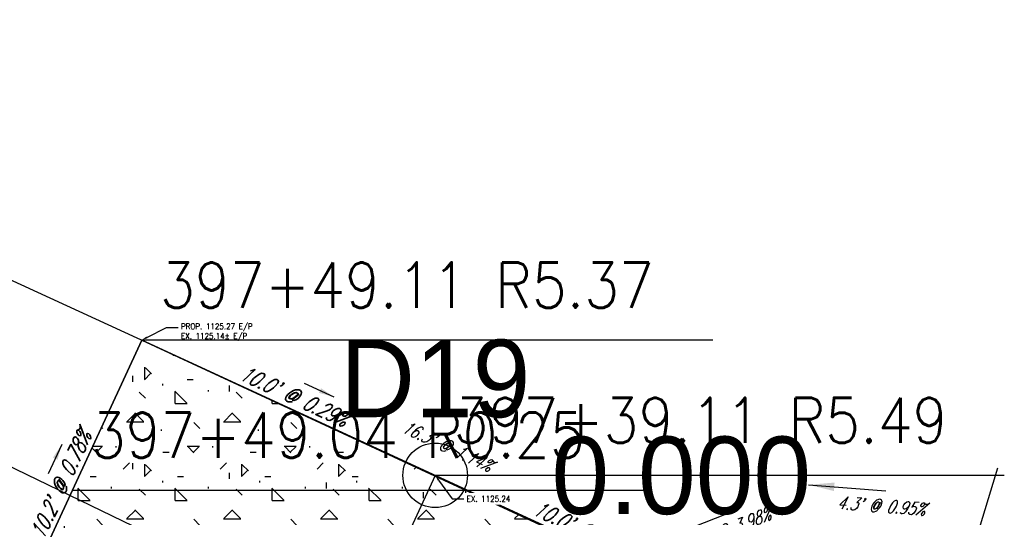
# Model space of a CAD drawing. Extents: x 167754 to 212748, y 396132 to 454338.
# Tile 39 of 147: x 188611 to 188642, y 409121 to 409137. Entities that reach past the tile are written whole.
import ezdxf
from ezdxf import colors
from ezdxf.entities.mleader import LeaderData, LeaderLine
from ezdxf.enums import TextEntityAlignment as Align
from ezdxf.math import Vec2, Vec3

# ---------------------------------------------------------------- set-up
doc = ezdxf.new("R2010")
doc.units = 0
doc.header["$MEASUREMENT"] = 0
doc.layers.get('0').update_dxf_attribs({"linetype": 'CONTINUOUS'})
for name, color, linetype, plot in [('0_3DP_MAT', 181, 'CONTINUOUS', False), ('0_EX. 3DP', 31, 'CONTINUOUS', False), ('0_QUANTITIES_PAVEMENT REMOVED', 130, 'CONTINUOUS', False), ('SC_SCRATCH-4', 4, 'CONTINUOUS', False)]:
    doc.layers.add(name, color=color, linetype=linetype, plot=plot)
for name, color, linetype in [('PNTDESC', 3, 'CONTINUOUS'), ('PNTELEV', 5, 'CONTINUOUS'), ('PNTNO', 7, 'CONTINUOUS'), ('PNTS', 1, 'CONTINUOUS'), ('PV_P_CURB_RAMP', 3, 'CONTINUOUS'), ('PV_P_CURB_RAMP_HATCH', 3, 'CONTINUOUS'), ('SC_SCRATCH-6', 6, 'CONTINUOUS')]:
    doc.layers.add(name, color=color, linetype=linetype)
doc.styles.add('PTXT', font='TXT')
doc.styles.add('romans', font='romans.shx', dxfattribs={"width": 0.75, "oblique": 22.5})
doc.styles.get("Standard").update_dxf_attribs({"font": 'romans.shx', "width": 0.9})
doc.dimstyles.new('4P', dxfattribs={"dimscale": 4, "dimtxt": 0.14, "dimasz": 0.14, "dimexe": 0.05, "dimexo": 0.05, "dimgap": 0.05, "dimtad": 1, "dimzin": 0, "dimdsep": 46, "dimtxsty": 'romans', "dimcen": 0, "dimdle": 0.1, "dimclrd": 1, "dimclre": 1, "dimclrt": 7, "dimaunit": 1, "dimadec": 4, "dimazin": 0, "dimtfac": 1, "dimtmove": 0, "dimatfit": 2, "dimfxl": 1, "dimtvp": 1, "dimtolj": 1, "dimtzin": 0, "dimarcsym": 0})

# ---------------------------------------------------------------- blocks, each defined once
blk = doc.blocks.new('SPT4')
at = {"color": 0, "linetype": 'Continuous'}
blk.add_circle((0, 0), 0.5, dxfattribs=at)
blk = doc.blocks.new('SRVPNO1')
at = {"layer": 'PNTDESC', "style": 'PTXT'}
blk.add_attdef('DESC2', text='', height=1, dxfattribs=at).set_placement((0, -1.75), align=Align.CENTER)
at = {"layer": 'PNTELEV', "style": 'PTXT'}
blk.add_attdef('ELEV2', (1.5, -0.5), '', height=1, dxfattribs=at)
at = {"layer": 'PNTNO', "style": 'PTXT'}
blk.add_attdef('PT#', text='', height=1, dxfattribs=at).set_placement((0, 0.75), align=Align.CENTER)

msp = doc.modelspace()

# ---------------------------------------------------------------- linework, layer by layer
at = {"layer": '0_3DP_MAT', "color": 211}
msp.add_polyline3d([(188624.049, 409122.783, 1125.241), (188619.718, 409113.393, 1125.137)], dxfattribs=at)
at = {"layer": '0_EX. 3DP'}
for points in [[(188593.408, 409136.89, 1125.008), (188616.608, 409126.215, 1125.151), (188631.393, 409119.352, 1124.965), (188635.605, 409121.01, 1125.145), (188639.928, 409120.673, 1125.186)], [(188638.594, 409101.186, 1124.887), (188639.584, 409113, 1125.122), (188639.968, 409115.835, 1125.204), (188640.408, 409118.661, 1125.286), (188640.775, 409120.775, 1125.347), (188641.456, 409123.016, 1125.386)]]:
    msp.add_polyline3d(points, dxfattribs=at)
at = {"layer": 'PV_P_CURB_RAMP'}
msp.add_lwpolyline([(188624.049, 409122.783), (188619.718, 409113.393)], dxfattribs=at)
at = {"layer": 'SC_SCRATCH-4', "elevation": 2250.47}
msp.add_lwpolyline([(188596.842, 409129.873), (188639.174, 409109.356)], dxfattribs=at)

# ---------------------------------------------------------------- texts
at = {"layer": '0_3DP_MAT', "color": 211, "style": 'romans', "oblique": 22.5, "width": 0.75}
for s, rotation, p in [("10.0' @ 0.29%", 335.2393, (188619.575, 409125.022)), ("10.2' @ 0.78%", 65.2393, (188612.679, 409122.391)), ("10.0' @ 0.29%", 335.2393, (188628.656, 409120.834))]:
    msp.add_text(s, height=0.48, rotation=rotation, dxfattribs=at).set_placement(p, align=Align.CENTER)
at = {"layer": '0_EX. 3DP', "style": 'romans', "oblique": 22.5, "width": 0.75}
for s, rotation, p in [("16.3' @ 1.14%", 335.0999, (188624.337, 409123.509)), ("4.3' @ 0.95%", 355.5425, (188637.829, 409121.639)), ("4.5' @ 3.98%", 21.4864, (188633.206, 409120.925))]:
    msp.add_text(s, height=0.4, rotation=rotation, dxfattribs=at).set_placement(p, align=Align.CENTER)
at = {"layer": 'SC_SCRATCH-6', "width": 0.9}
for s, p in [('397+49.11 R5.37', (188615.537, 409128.674)), ('397+39.11 R5.49', (188624.618, 409124.486)), ('397+49.04 R0.25', (188613.394, 409124.028))]:
    msp.add_text(s, height=1.4, dxfattribs=at).set_placement(p, align=Align.MIDDLE_LEFT)

# ---------------------------------------------------------------- leaders
at = {"layer": '0_3DP_MAT', "color": 211}
for points in [[(188620.919, 409125.208), (188620.011, 409125.627)], [(188620.919, 409125.208), (188620.011, 409125.627)], [(188612.494, 409123.735), (188612.075, 409122.827)]]:
    msp.add_leader(points, dimstyle='4P', override={"dimscale": 20, "dimtxt": 0.12, "dimasz": 0.024, "dimdec": 2}, dxfattribs=at)
at = {"layer": '0_EX. 3DP'}
for points in [[(188635.599, 409122.491), (188637.991, 409122.305)], [(188630.828, 409120.716), (188633.061, 409121.595)]]:
    msp.add_leader(points, dimstyle='4P', override={"dimscale": 20, "dimtxt": 0.12, "dimasz": 0.04, "dimdec": 2}, dxfattribs=at)

# ---------------------------------------------------------------- next in the draw order: leaders
at = {"layer": '0_3DP_MAT'}
ml = msp.add_multileader_mtext('Standard', dxfattribs=at)
ml.set_content('PROP. 1125.27 E/P\\PEX. 1125.14± E/P', color=256)
ml.set_leader_properties()
ml.build(insert=Vec2(0, 0))
ml.multileader.update_dxf_attribs({"dogleg_length": 0.36, "arrow_head_size": 0.18})
ctx = ml.context
ctx.base_point, ctx.char_height, ctx.arrow_head_size, ctx.landing_gap_size, ctx.plane_origin = Vec3(188616.095, 409127.365), 0.18, 0.18, 0.09, Vec3(188611.994, 409134.463)
notes = []
notes.append((ctx, [(0, (1, 1, 0), (188615.735, 409127.365), (1, 0), 0.36, [(0, [(188614.968, 409126.971)], 0, [])])]))
ctx.mtext.insert, ctx.mtext.width, ctx.mtext.flow_direction = Vec3(188616.185, 409127.485), 2.60965, 5
ctx.mtext.has_bg_fill, ctx.mtext.bg_color, ctx.mtext.bg_scale_factor, ctx.mtext.bg_transparency, ctx.mtext.use_window_bg_color = 1, -1027028792, 1.5, 0, 1
for ctx, leaders in notes:
    for number, flags, end, landing, length, lines in leaders:
        leader = LeaderData()
        leader.index, (leader.has_last_leader_line, leader.has_dogleg_vector, leader.attachment_direction) = number, flags
        leader.last_leader_point, leader.dogleg_vector, leader.dogleg_length = Vec3(end), Vec3(landing), length
        for number, points, colour, breaks in lines:
            line = LeaderLine()
            line.index, line.vertices, line.color, line.breaks = number, Vec3.list(points), colors.encode_raw_color(colour), breaks
            leader.lines.append(line)
        ctx.leaders.append(leader)

# ---------------------------------------------------------------- next in the draw order: hatches: boundary and pattern name
at = {"layer": 'PV_P_CURB_RAMP_HATCH', "transparency": 33554495}
h = msp.add_hatch(dxfattribs=at)
h.set_pattern_fill('CONCRE', color=256, scale=3, pattern_type=2)
h.set_pattern_definition([(0, (0, 0), (3, 3), [0.375, -2.625]), (90, (0, 0), (-3, 3), [0.375, -2.625]), (135, (0.375, 0), (-2.999999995, 2e-16), [0.5303301, -3.7123107]), (0, (0.375, 1.6875), (3, 3), [0.375, -2.625]), (45, (0.5625, 1.5), (0, 2.999999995), [0.2651649, -3.9774756]), (135, (0.5625, 1.5), (-2.999999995, 2e-16), [0.2651649, -3.9774756]), (0, (1.5, 2.4375), (3, 3), [0.5303301, -2.4696699]), (45, (1.5, 2.4375), (0, 2.999999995), [0.375, -3.8676408]), (135, (2.0303, 2.4375), (-2.999999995, 2e-16), [0.375, -3.8676408]), (90, (2.0625, 0.75), (-3, 3), [0.375, -2.625]), (45, (2.0625, 0.75), (0, 2.999999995), [0.2651649, -3.9774756]), (135, (2.25, 0.9375), (-2.999999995, 2e-16), [0.2651649, -3.9774756]), (0, (0.375, 0.75), (3, 3), [0.1875, -2.5125]), (0, (2.625, 1.5), (3, 3), [0.1875, -2.5125]), (90, (1.6875, 1.875), (-3, 3), [0.1875, -2.5125]), (135, (2.0625, 0.1875), (-2.999999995, 2e-16), [0.2651649, -3.9774756]), (135, (0.75, 2.25), (-2.999999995, 2e-16), [0.2651649, -3.9774756]), (45, (1.4062, 0.9844), (0, 2.999999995), [0.2651649, -3.9774756]), (90, (1.0312, 0.375), (-3, 3), [0.046875, -2.953125]), (90, (1.172, 1.6406), (-3, 3), [0.046875, -2.953125]), (90, (2.578, 2.1562), (-3, 3), [0.046875, -2.953125]), (90, (2.625, 0.5625), (-3, 3), [0.046875, -2.953125])])
edge = h.paths.add_edge_path()
edge.add_line((188634.278, 409091.48), (188626.09, 409091.468))
edge.add_line((188626.09, 409091.468), (188626.029, 409097.834))
edge.add_arc((188605.861, 409097.659), 20.169, 0.4974, 62.4175)
edge.add_line((188615.2, 409115.536), (188610.682, 409117.678))
edge.add_line((188610.682, 409117.678), (188614.968, 409126.971))
edge.add_line((188614.968, 409126.971), (188633.092, 409118.612))
edge.add_line((188633.092, 409118.612), (188637.67, 409116.5))
edge.add_line((188637.67, 409116.5), (188639.648, 409117.025))
edge.add_line((188639.648, 409117.025), (188640.145, 409116.947))
edge.add_line((188640.145, 409116.947), (188639.958, 409115.762))
edge.add_line((188639.958, 409115.762), (188639.819, 409114.785))
edge.add_line((188639.819, 409114.785), (188638.877, 409104.557))
edge.add_line((188638.877, 409104.557), (188638.772, 409103.288))
edge.add_line((188638.772, 409103.288), (188638.134, 409103.342))
edge.add_line((188638.134, 409103.342), (188633.339, 409107.111))
edge.add_line((188633.339, 409107.111), (188633.908, 409097.64))
edge.add_line((188633.908, 409097.64), (188634.278, 409091.48))

# ---------------------------------------------------------------- next in the draw order: linework, layer by layer
at = {"layer": '0_3DP_MAT', "color": 211}
for points in [[(188614.968, 409126.971, 1125.27), (188610.682, 409117.678, 1125.35)], [(188639.914, 409115.465, 1125.19), (188637.67, 409116.5, 1125.197), (188633.129, 409118.595, 1125.212), (188624.049, 409122.783, 1125.241), (188614.968, 409126.971, 1125.27)]]:
    msp.add_polyline3d(points, dxfattribs=at)
at = {"layer": '0_QUANTITIES_PAVEMENT REMOVED', "elevation": 1124.323}
msp.add_lwpolyline([(188610.682, 409117.678), (188614.968, 409126.971), (188631.393, 409119.352)], dxfattribs=at)
at = {"layer": 'PV_P_CURB_RAMP'}
for points in [[(188614.968, 409126.971), (188610.682, 409117.678)], [(188633.092, 409118.612), (188614.968, 409126.971)]]:
    msp.add_lwpolyline(points, dxfattribs=at)

# ---------------------------------------------------------------- next in the draw order: leaders
at = {"layer": 'SC_SCRATCH-6', "has_arrowhead": 0}
msp.add_leader([(188614.968, 409126.971), (188614.977, 409126.974), (188632.637, 409126.974)], dimstyle='4P', override={"dimscale": 20, "dimasz": 0.1}, dxfattribs=at)

# ---------------------------------------------------------------- next in the draw order: leaders
at = {"layer": '0_3DP_MAT'}
ml = msp.add_multileader_mtext('Standard', dxfattribs=at)
ml.set_content('EX. 1125.24', color=256)
ml.set_leader_properties()
ml.build(insert=Vec2(0, 0))
ml.multileader.update_dxf_attribs({"dogleg_length": 0.36, "arrow_head_size": 0.18})
ctx = ml.context
ctx.base_point, ctx.char_height, ctx.arrow_head_size, ctx.landing_gap_size, ctx.plane_origin = Vec3(188624.931, 409122.054, 2250.47), 0.18, 0.18, 0.09, Vec3(188620.98, 409129.559, 2250.47)
notes = []
notes.append((ctx, [(0, (1, 1, 0), (188624.571, 409122.054, 2250.47), (1, 0), 0.36, [(0, [(188624.049, 409122.783, 2250.47)], 0, [])])]))
ctx.mtext.insert, ctx.mtext.width, ctx.mtext.defined_height, ctx.mtext.flow_direction = Vec3(188625.021, 409122.144, 2250.47), 1.5896, 0.278, 5
ctx.mtext.has_bg_fill, ctx.mtext.bg_color, ctx.mtext.bg_scale_factor, ctx.mtext.bg_transparency, ctx.mtext.use_window_bg_color = 1, -1027028792, 1.5, 0, 1
for ctx, leaders in notes:
    for number, flags, end, landing, length, lines in leaders:
        leader = LeaderData()
        leader.index, (leader.has_last_leader_line, leader.has_dogleg_vector, leader.attachment_direction) = number, flags
        leader.last_leader_point, leader.dogleg_vector, leader.dogleg_length = Vec3(end), Vec3(landing), length
        for number, points, colour, breaks in lines:
            line = LeaderLine()
            line.index, line.vertices, line.color, line.breaks = number, Vec3.list(points), colors.encode_raw_color(colour), breaks
            leader.lines.append(line)
        ctx.leaders.append(leader)

# ---------------------------------------------------------------- next in the draw order: linework, layer by layer
at = {"layer": 'PNTS'}
msp.add_point((188624.049, 409122.783), dxfattribs=at)

# ---------------------------------------------------------------- next in the draw order: block references
at = {"layer": 'PNTS', "xscale": 2.4, "yscale": 2.4, "zscale": 2.4}
msp.add_blockref('SRVPNO1', (188624.049, 409122.783), dxfattribs=at).add_auto_attribs({'PT#': 'D19', 'ELEV2': '0.000'})
at = {"layer": 'PNTS', "xscale": 2, "yscale": 2, "zscale": 2}
msp.add_blockref('SPT4', (188624.049, 409122.783), dxfattribs=at)

# ---------------------------------------------------------------- next in the draw order: leaders
at = {"layer": 'SC_SCRATCH-6', "has_arrowhead": 0}
for points in [[(188624.049, 409122.783), (188624.058, 409122.786), (188641.658, 409122.786)], [(188612.825, 409122.324), (188612.834, 409122.328), (188630.494, 409122.328)]]:
    msp.add_leader(points, dimstyle='4P', override={"dimscale": 20, "dimasz": 0.1}, dxfattribs=at)

doc.saveas('drawing.dxf')
